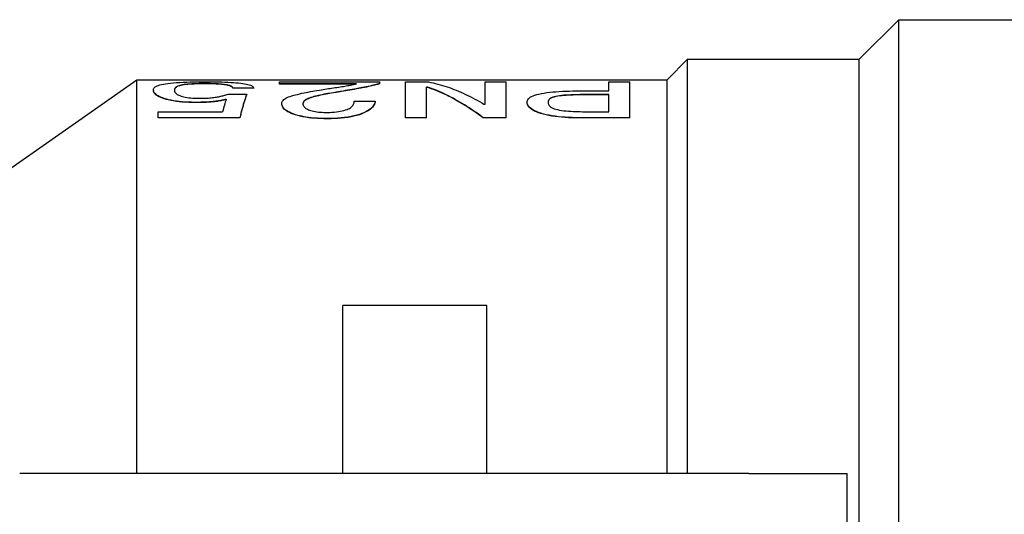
# Model space of a CAD drawing. Header units: millimetres. Extents: x 57 to 3742, y 34 to 384.
# Tile 9 of 11: x 305 to 346, y 363 to 384. Entities that reach past the tile are written whole.
import ezdxf

# ---------------------------------------------------------------- set-up
doc = ezdxf.new("R2010")
doc.units = ezdxf.units.MM
doc.layers.add('DETAIL', color=2, linetype='Continuous')

msp = doc.modelspace()

# ---------------------------------------------------------------- linework, layer by layer
at = {"layer": 'DETAIL'}
for p, q in [((339.826, 382.334), (341.476, 383.984)), ((341.476, 324.184), (341.476, 383.984)), ((341.476, 383.984), (347.226, 383.984)), ((331.826, 381.484), (332.676, 382.334)), ((332.676, 365.084), (332.676, 382.334)), ((332.676, 382.334), (339.826, 382.334)), ((339.826, 325.834), (339.826, 382.334)), ((303.826, 377.334), (309.753, 381.484)), ((309.753, 365.084), (309.753, 381.484)), ((309.753, 381.484), (331.826, 381.484)), ((312.554, 381.322), (312.554, 381.312)), ((315.691, 381.311), (315.691, 381.39)), ((315.691, 381.39), (319.871, 381.39)), ((318.899, 381.311), (315.691, 381.311)), ((315.691, 381.301), (315.691, 381.311)), ((318.851, 381.301), (315.691, 381.301)), ((319.871, 381.325), (319.871, 381.39)), ((319.871, 381.315), (319.871, 381.325)), ((320.941, 379.902), (320.941, 381.39)), ((320.941, 381.39), (321.899, 381.39)), ((324.246, 381.39), (325.121, 381.39)), ((324.246, 380.459), (324.246, 381.39)), ((325.121, 379.902), (325.121, 381.39)), ((329.399, 381.39), (330.274, 381.39)), ((329.399, 381.019), (329.399, 381.39)), ((330.274, 379.902), (330.274, 381.39)), ((331.826, 365.084), (331.826, 381.484)), ((310.441, 381.051), (310.441, 381.041)), ((313.552, 380.885), (314.33, 380.885)), ((314.621, 381.137), (313.746, 381.137)), ((313.746, 381.137), (313.746, 381.127)), ((314.621, 381.127), (313.746, 381.127)), ((314.33, 380.885), (314.33, 380.875)), ((314.621, 381.137), (314.621, 381.127)), ((317.933, 380.933), (317.933, 380.943)), ((321.816, 379.902), (321.816, 381.176)), ((321.858, 381.176), (321.816, 381.176)), ((321.858, 381.166), (321.816, 381.166)), ((321.858, 381.166), (321.858, 381.176)), ((322.556, 380.892), (322.555, 380.892)), ((328.196, 381.019), (329.399, 381.019)), ((328.413, 380.854), (328.413, 380.864)), ((329.399, 380.864), (328.413, 380.864)), ((329.399, 380.854), (328.413, 380.854)), ((329.399, 380.153), (329.399, 380.864)), ((312.179, 380.541), (312.179, 380.531)), ((315.788, 380.482), (315.788, 380.492)), ((318.802, 380.591), (319.677, 380.591)), ((319.677, 380.581), (319.677, 380.591)), ((324.204, 380.459), (324.246, 380.459)), ((325.996, 380.541), (325.996, 380.531)), ((310.635, 380.153), (313.321, 380.153)), ((310.635, 379.902), (310.635, 380.153)), ((328.413, 380.153), (329.399, 380.153)), ((314.038, 379.902), (310.635, 379.902)), ((310.635, 379.902), (310.635, 379.892)), ((314.038, 379.892), (310.635, 379.892)), ((314.038, 379.902), (314.038, 379.892)), ((317.672, 379.86), (317.672, 379.869)), ((321.816, 379.902), (320.941, 379.902)), ((320.941, 379.892), (320.941, 379.902)), ((321.816, 379.892), (320.941, 379.892)), ((321.816, 379.892), (321.816, 379.902)), ((325.121, 379.902), (324.163, 379.902)), ((324.163, 379.892), (324.163, 379.902)), ((325.121, 379.892), (324.163, 379.892)), ((325.121, 379.892), (325.121, 379.902)), ((330.274, 379.902), (328.155, 379.902)), ((328.155, 379.902), (328.155, 379.892)), ((330.274, 379.892), (328.155, 379.892)), ((330.274, 379.902), (330.274, 379.892)), ((318.326, 365.084), (318.326, 372.084)), ((324.326, 372.084), (318.326, 372.084)), ((324.326, 365.084), (324.326, 372.084)), ((309.374, 365.084), (304.874, 365.084)), ((335.226, 365.084), (309.374, 365.084)), ((335.226, 365.084), (339.326, 365.084)), ((339.326, 354.582), (339.326, 365.084))]:
    msp.add_line(p, q, dxfattribs=at)
at = {"layer": 'DETAIL', "flags": 128}
for points in [[(310.441, 381.051), (310.445, 381.082), (310.451, 381.107), (310.464, 381.133), (310.485, 381.158), (310.513, 381.183), (310.548, 381.206), (310.593, 381.228), (310.645, 381.249), (310.705, 381.268), (310.778, 381.287), (310.858, 381.303), (310.945, 381.318), (311.046, 381.332), (311.156, 381.345), (311.274, 381.356), (311.402, 381.366), (311.532, 381.374), (311.677, 381.381), (311.827, 381.387), (311.974, 381.391), (312.133, 381.394), (312.295, 381.397), (312.434, 381.398), (312.613, 381.398)], [(312.554, 381.322), (312.437, 381.322), (312.344, 381.32), (312.24, 381.318), (312.137, 381.314), (312.044, 381.31), (311.951, 381.303), (311.866, 381.296), (311.789, 381.288), (311.717, 381.279), (311.651, 381.268), (311.592, 381.257), (311.54, 381.244), (311.497, 381.231), (311.459, 381.217), (311.426, 381.202), (311.401, 381.189), (311.379, 381.173), (311.36, 381.156), (311.346, 381.139), (311.334, 381.122), (311.325, 381.104), (311.319, 381.087), (311.317, 381.07), (311.316, 381.049)], [(312.554, 381.312), (312.445, 381.312), (312.347, 381.311), (312.244, 381.308), (312.141, 381.305), (312.046, 381.3), (311.957, 381.294), (311.872, 381.287), (311.792, 381.279), (311.719, 381.269), (311.653, 381.259), (311.595, 381.247), (311.546, 381.236), (311.503, 381.223), (311.465, 381.21), (311.432, 381.196), (311.404, 381.181), (311.382, 381.165), (311.364, 381.149), (311.349, 381.133), (311.336, 381.116), (311.327, 381.099), (311.32, 381.08), (311.317, 381.064), (311.316, 381.046)], [(313.746, 381.137), (313.744, 381.152), (313.74, 381.164), (313.732, 381.177), (313.719, 381.19), (313.702, 381.202), (313.683, 381.214), (313.657, 381.226), (313.626, 381.237), (313.591, 381.248), (313.551, 381.258), (313.507, 381.267), (313.459, 381.275), (313.404, 381.283), (313.343, 381.291), (313.276, 381.297), (313.207, 381.303), (313.137, 381.308), (313.055, 381.312), (312.973, 381.316), (312.894, 381.318), (312.809, 381.32), (312.725, 381.321), (312.649, 381.322), (312.554, 381.322)], [(313.746, 381.127), (313.744, 381.142), (313.74, 381.155), (313.732, 381.167), (313.719, 381.18), (313.703, 381.192), (313.683, 381.204), (313.657, 381.216), (313.627, 381.227), (313.592, 381.238), (313.553, 381.247), (313.509, 381.257), (313.459, 381.265), (313.403, 381.273), (313.344, 381.281), (313.28, 381.287), (313.211, 381.293), (313.136, 381.298), (313.055, 381.302), (312.972, 381.306), (312.891, 381.308), (312.809, 381.31), (312.718, 381.311), (312.649, 381.312), (312.554, 381.312)], [(312.613, 381.398), (312.765, 381.398), (312.883, 381.397), (313.021, 381.395), (313.159, 381.393), (313.283, 381.389), (313.414, 381.385), (313.539, 381.38), (313.658, 381.374), (313.771, 381.367), (313.876, 381.359), (313.977, 381.349), (314.074, 381.339), (314.161, 381.328), (314.24, 381.315), (314.311, 381.302), (314.375, 381.288), (314.432, 381.272), (314.48, 381.255), (314.519, 381.238), (314.552, 381.219), (314.579, 381.199), (314.599, 381.179), (314.611, 381.161), (314.621, 381.137)], [(317.356, 381.052), (317.443, 381.066), (317.514, 381.077), (317.578, 381.087), (317.662, 381.1), (317.737, 381.112), (317.803, 381.122), (317.862, 381.131), (317.933, 381.142), (318.004, 381.153), (318.082, 381.165), (318.155, 381.176), (318.212, 381.185), (318.285, 381.196), (318.351, 381.207), (318.41, 381.217), (318.471, 381.227), (318.531, 381.238), (318.589, 381.249), (318.644, 381.259), (318.698, 381.27), (318.751, 381.281), (318.791, 381.289), (318.84, 381.299), (318.899, 381.311)], [(319.871, 381.325), (319.816, 381.31), (319.769, 381.297), (319.716, 381.282), (319.661, 381.268), (319.598, 381.253), (319.528, 381.237), (319.459, 381.221), (319.387, 381.205), (319.313, 381.189), (319.231, 381.173), (319.15, 381.156), (319.07, 381.141), (318.99, 381.126), (318.885, 381.107), (318.808, 381.093), (318.72, 381.078), (318.617, 381.06), (318.52, 381.043), (318.442, 381.029), (318.344, 381.013), (318.222, 380.992), (318.129, 380.976), (318.049, 380.962), (317.933, 380.943)], [(319.871, 381.315), (319.817, 381.3), (319.769, 381.287), (319.716, 381.272), (319.66, 381.258), (319.596, 381.243), (319.528, 381.227), (319.46, 381.211), (319.39, 381.196), (319.313, 381.18), (319.231, 381.163), (319.147, 381.146), (319.07, 381.131), (318.993, 381.117), (318.888, 381.098), (318.803, 381.083), (318.717, 381.067), (318.62, 381.05), (318.52, 381.033), (318.448, 381.021), (318.342, 381.003), (318.222, 380.982), (318.13, 380.966), (318.044, 380.952), (317.933, 380.933)], [(321.899, 381.39), (321.995, 381.37), (322.091, 381.349), (322.187, 381.326), (322.283, 381.301), (322.379, 381.275), (322.475, 381.247), (322.571, 381.217), (322.667, 381.186), (322.763, 381.153), (322.859, 381.118), (322.955, 381.082), (323.051, 381.044), (323.147, 381.004), (323.243, 380.963), (323.34, 380.92), (323.436, 380.875), (323.532, 380.829), (323.628, 380.781), (323.724, 380.731), (323.82, 380.68), (323.916, 380.627), (324.012, 380.573), (324.108, 380.516), (324.204, 380.459)], [(312.179, 380.541), (312.028, 380.543), (311.911, 380.546), (311.775, 380.553), (311.643, 380.563), (311.517, 380.576), (311.397, 380.591), (311.284, 380.609), (311.175, 380.629), (311.073, 380.652), (310.98, 380.676), (310.894, 380.701), (310.815, 380.728), (310.745, 380.755), (310.686, 380.782), (310.633, 380.81), (310.588, 380.838), (310.55, 380.866), (310.518, 380.894), (310.494, 380.921), (310.474, 380.948), (310.458, 380.975), (310.448, 381.001), (310.444, 381.023), (310.441, 381.051)], [(312.179, 380.531), (312.036, 380.533), (311.91, 380.536), (311.775, 380.543), (311.643, 380.553), (311.517, 380.566), (311.397, 380.581), (311.284, 380.599), (311.176, 380.619), (311.076, 380.642), (310.982, 380.666), (310.895, 380.691), (310.815, 380.718), (310.744, 380.745), (310.683, 380.774), (310.631, 380.802), (310.586, 380.83), (310.549, 380.858), (310.518, 380.884), (310.493, 380.911), (310.473, 380.939), (310.458, 380.965), (310.448, 380.991), (310.444, 381.014), (310.441, 381.041)], [(311.316, 381.049), (311.318, 381.03), (311.32, 381.013), (311.323, 381), (311.33, 380.983), (311.339, 380.965), (311.351, 380.947), (311.368, 380.928), (311.386, 380.91), (311.406, 380.894), (311.435, 380.873), (311.465, 380.855), (311.497, 380.839), (311.542, 380.821), (311.592, 380.803), (311.646, 380.787), (311.705, 380.772), (311.769, 380.758), (311.836, 380.746), (311.914, 380.735), (311.995, 380.726), (312.08, 380.719), (312.167, 380.714), (312.247, 380.712), (312.347, 380.711)], [(312.347, 380.711), (312.424, 380.711), (312.487, 380.712), (312.536, 380.713), (312.598, 380.715), (312.66, 380.718), (312.722, 380.722), (312.784, 380.726), (312.844, 380.731), (312.902, 380.737), (312.958, 380.744), (313.012, 380.751), (313.063, 380.759), (313.11, 380.767), (313.157, 380.776), (313.202, 380.785), (313.248, 380.795), (313.292, 380.806), (313.336, 380.818), (313.374, 380.828), (313.411, 380.839), (313.449, 380.851), (313.476, 380.86), (313.51, 380.871), (313.552, 380.885)], [(314.33, 380.885), (314.317, 380.853), (314.305, 380.82), (314.293, 380.787), (314.281, 380.752), (314.269, 380.717), (314.257, 380.682), (314.244, 380.645), (314.232, 380.608), (314.22, 380.569), (314.208, 380.53), (314.196, 380.491), (314.184, 380.45), (314.172, 380.409), (314.159, 380.366), (314.147, 380.323), (314.135, 380.28), (314.123, 380.235), (314.111, 380.19), (314.099, 380.144), (314.086, 380.097), (314.074, 380.049), (314.062, 380.001), (314.05, 379.952), (314.038, 379.902)], [(314.33, 380.875), (314.317, 380.843), (314.305, 380.81), (314.293, 380.777), (314.281, 380.743), (314.269, 380.708), (314.257, 380.672), (314.244, 380.635), (314.232, 380.598), (314.22, 380.56), (314.208, 380.521), (314.196, 380.481), (314.184, 380.44), (314.172, 380.399), (314.159, 380.357), (314.147, 380.314), (314.135, 380.27), (314.123, 380.226), (314.111, 380.18), (314.099, 380.134), (314.086, 380.087), (314.074, 380.04), (314.062, 379.991), (314.05, 379.942), (314.038, 379.892)], [(315.788, 380.492), (315.793, 380.529), (315.801, 380.559), (315.817, 380.591), (315.841, 380.624), (315.872, 380.654), (315.909, 380.683), (315.956, 380.712), (316.009, 380.739), (316.068, 380.765), (316.129, 380.787), (316.202, 380.811), (316.287, 380.835), (316.358, 380.854), (316.44, 380.874), (316.536, 380.897), (316.625, 380.917), (316.712, 380.936), (316.797, 380.953), (316.886, 380.971), (316.977, 380.988), (317.072, 381.005), (317.145, 381.017), (317.239, 381.033), (317.356, 381.052)], [(317.933, 380.943), (317.837, 380.928), (317.759, 380.915), (317.697, 380.904), (317.625, 380.891), (317.55, 380.877), (317.47, 380.861), (317.392, 380.845), (317.319, 380.829), (317.252, 380.814), (317.184, 380.797), (317.117, 380.779), (317.058, 380.762), (316.995, 380.742), (316.938, 380.722), (316.886, 380.701), (316.84, 380.68), (316.799, 380.658), (316.763, 380.636), (316.732, 380.611), (316.706, 380.586), (316.687, 380.561), (316.675, 380.536), (316.668, 380.511), (316.663, 380.481)], [(317.933, 380.933), (317.841, 380.918), (317.767, 380.906), (317.698, 380.894), (317.627, 380.882), (317.552, 380.868), (317.473, 380.852), (317.393, 380.836), (317.317, 380.819), (317.246, 380.803), (317.182, 380.787), (317.123, 380.771), (317.062, 380.754), (317, 380.734), (316.943, 380.715), (316.892, 380.694), (316.846, 380.673), (316.804, 380.651), (316.767, 380.628), (316.734, 380.603), (316.708, 380.578), (316.689, 380.554), (316.675, 380.526), (316.669, 380.504), (316.664, 380.476)], [(324.163, 379.902), (324.067, 379.974), (323.971, 380.044), (323.875, 380.113), (323.779, 380.18), (323.683, 380.246), (323.587, 380.31), (323.491, 380.372), (323.395, 380.433), (323.298, 380.492), (323.202, 380.549), (323.106, 380.605), (323.01, 380.659), (322.914, 380.711), (322.818, 380.762), (322.722, 380.811), (322.626, 380.858), (322.53, 380.904), (322.434, 380.948), (322.338, 380.99), (322.242, 381.031), (322.146, 381.07), (322.05, 381.107), (321.954, 381.142), (321.858, 381.176)], [(324.163, 379.892), (324.067, 379.964), (323.971, 380.035), (323.875, 380.104), (323.779, 380.171), (323.683, 380.236), (323.587, 380.3), (323.491, 380.363), (323.395, 380.423), (323.298, 380.482), (323.202, 380.54), (323.106, 380.595), (323.01, 380.649), (322.914, 380.702), (322.818, 380.752), (322.722, 380.801), (322.626, 380.849), (322.53, 380.894), (322.434, 380.938), (322.338, 380.98), (322.242, 381.021), (322.146, 381.06), (322.05, 381.097), (321.954, 381.133), (321.858, 381.166)], [(325.996, 380.541), (326.001, 380.583), (326.009, 380.615), (326.027, 380.651), (326.054, 380.687), (326.089, 380.72), (326.131, 380.751), (326.185, 380.782), (326.249, 380.812), (326.32, 380.839), (326.4, 380.864), (326.492, 380.888), (326.596, 380.91), (326.703, 380.929), (326.819, 380.947), (326.941, 380.962), (327.065, 380.975), (327.198, 380.986), (327.338, 380.996), (327.477, 381.004), (327.612, 381.009), (327.762, 381.014), (327.908, 381.017), (328.035, 381.018), (328.196, 381.019)], [(328.413, 380.864), (328.302, 380.864), (328.214, 380.863), (328.114, 380.861), (328.011, 380.859), (327.912, 380.856), (327.818, 380.852), (327.718, 380.847), (327.626, 380.842), (327.533, 380.834), (327.436, 380.825), (327.352, 380.815), (327.269, 380.803), (327.191, 380.788), (327.125, 380.772), (327.066, 380.754), (327.019, 380.734), (326.978, 380.713), (326.945, 380.689), (326.921, 380.667), (326.902, 380.643), (326.887, 380.617), (326.878, 380.593), (326.874, 380.57), (326.871, 380.541)], [(328.413, 380.854), (328.301, 380.854), (328.211, 380.853), (328.116, 380.852), (328.017, 380.85), (327.923, 380.847), (327.822, 380.843), (327.718, 380.838), (327.622, 380.832), (327.532, 380.824), (327.446, 380.816), (327.36, 380.807), (327.275, 380.794), (327.194, 380.779), (327.125, 380.763), (327.067, 380.744), (327.018, 380.725), (326.979, 380.704), (326.948, 380.682), (326.923, 380.659), (326.903, 380.635), (326.889, 380.611), (326.878, 380.584), (326.874, 380.563), (326.872, 380.536)], [(313.471, 380.667), (313.419, 380.655), (313.375, 380.645), (313.341, 380.637), (313.296, 380.628), (313.248, 380.619), (313.199, 380.61), (313.146, 380.601), (313.094, 380.593), (313.041, 380.585), (312.989, 380.578), (312.936, 380.572), (312.884, 380.567), (312.832, 380.562), (312.777, 380.558), (312.72, 380.554), (312.661, 380.551), (312.6, 380.548), (312.536, 380.546), (312.479, 380.544), (312.419, 380.543), (312.357, 380.542), (312.311, 380.542), (312.252, 380.541), (312.179, 380.541)], [(313.468, 380.657), (313.419, 380.645), (313.379, 380.636), (313.338, 380.627), (313.294, 380.618), (313.247, 380.609), (313.197, 380.6), (313.144, 380.591), (313.091, 380.583), (313.038, 380.575), (312.986, 380.568), (312.934, 380.562), (312.882, 380.557), (312.829, 380.552), (312.772, 380.548), (312.712, 380.544), (312.652, 380.541), (312.592, 380.538), (312.535, 380.536), (312.478, 380.535), (312.416, 380.533), (312.357, 380.533), (312.311, 380.532), (312.251, 380.532), (312.179, 380.531)], [(317.672, 379.869), (317.525, 379.871), (317.409, 379.873), (317.278, 379.879), (317.142, 379.888), (317.015, 379.899), (316.897, 379.912), (316.778, 379.929), (316.657, 379.951), (316.549, 379.973), (316.448, 379.999), (316.351, 380.027), (316.259, 380.06), (316.176, 380.093), (316.102, 380.127), (316.04, 380.161), (315.982, 380.198), (315.931, 380.236), (315.891, 380.272), (315.858, 380.309), (315.831, 380.346), (315.811, 380.384), (315.798, 380.42), (315.792, 380.452), (315.788, 380.492)], [(317.672, 379.86), (317.535, 379.861), (317.41, 379.864), (317.278, 379.87), (317.143, 379.878), (317.017, 379.889), (316.897, 379.903), (316.78, 379.92), (316.666, 379.94), (316.554, 379.963), (316.448, 379.989), (316.35, 380.019), (316.259, 380.05), (316.176, 380.083), (316.101, 380.118), (316.036, 380.153), (315.98, 380.189), (315.931, 380.226), (315.891, 380.263), (315.857, 380.3), (315.831, 380.337), (315.811, 380.374), (315.798, 380.411), (315.792, 380.443), (315.788, 380.482)], [(316.663, 380.481), (316.666, 380.456), (316.67, 380.435), (316.675, 380.419), (316.684, 380.398), (316.697, 380.377), (316.714, 380.356), (316.735, 380.334), (316.761, 380.313), (316.789, 380.292), (316.822, 380.272), (316.858, 380.253), (316.897, 380.234), (316.946, 380.215), (316.997, 380.197), (317.048, 380.183), (317.107, 380.17), (317.177, 380.157), (317.243, 380.147), (317.312, 380.139), (317.385, 380.133), (317.461, 380.128), (317.535, 380.125), (317.604, 380.123), (317.688, 380.122)], [(319.677, 380.591), (319.667, 380.549), (319.657, 380.514), (319.642, 380.475), (319.62, 380.433), (319.593, 380.393), (319.561, 380.353), (319.52, 380.31), (319.473, 380.269), (319.422, 380.23), (319.359, 380.189), (319.287, 380.149), (319.207, 380.111), (319.115, 380.072), (319.015, 380.037), (318.907, 380.004), (318.792, 379.975), (318.668, 379.949), (318.537, 379.927), (318.4, 379.908), (318.262, 379.893), (318.114, 379.882), (317.964, 379.874), (317.836, 379.871), (317.672, 379.869)], [(319.677, 380.581), (319.668, 380.54), (319.658, 380.505), (319.642, 380.465), (319.621, 380.425), (319.595, 380.386), (319.561, 380.344), (319.52, 380.301), (319.473, 380.259), (319.42, 380.219), (319.359, 380.18), (319.289, 380.141), (319.207, 380.101), (319.115, 380.063), (319.015, 380.027), (318.907, 379.995), (318.791, 379.965), (318.668, 379.94), (318.537, 379.917), (318.402, 379.899), (318.263, 379.884), (318.114, 379.873), (317.955, 379.865), (317.836, 379.861), (317.672, 379.86)], [(317.688, 380.122), (317.791, 380.124), (317.874, 380.128), (317.966, 380.135), (318.057, 380.144), (318.142, 380.156), (318.221, 380.17), (318.296, 380.186), (318.368, 380.204), (318.438, 380.224), (318.502, 380.245), (318.554, 380.267), (318.602, 380.291), (318.642, 380.316), (318.676, 380.341), (318.705, 380.366), (318.728, 380.391), (318.747, 380.417), (318.764, 380.443), (318.776, 380.468), (318.786, 380.493), (318.794, 380.518), (318.798, 380.538), (318.8, 380.562), (318.802, 380.591)], [(328.155, 379.902), (327.995, 379.903), (327.87, 379.906), (327.726, 379.911), (327.58, 379.919), (327.445, 379.93), (327.306, 379.943), (327.167, 379.96), (327.037, 379.98), (326.915, 380.002), (326.795, 380.027), (326.682, 380.056), (326.577, 380.087), (326.48, 380.119), (326.387, 380.155), (326.308, 380.191), (326.239, 380.228), (326.177, 380.268), (326.126, 380.307), (326.084, 380.346), (326.05, 380.386), (326.025, 380.425), (326.009, 380.464), (326.001, 380.499), (325.996, 380.541)], [(328.155, 379.892), (328.005, 379.894), (327.87, 379.896), (327.726, 379.902), (327.581, 379.91), (327.445, 379.92), (327.306, 379.934), (327.166, 379.951), (327.033, 379.971), (326.908, 379.994), (326.79, 380.019), (326.68, 380.047), (326.577, 380.077), (326.48, 380.11), (326.391, 380.144), (326.309, 380.181), (326.239, 380.219), (326.178, 380.258), (326.126, 380.297), (326.083, 380.337), (326.05, 380.377), (326.025, 380.416), (326.009, 380.455), (326.001, 380.489), (325.996, 380.531)], [(326.871, 380.541), (326.874, 380.512), (326.878, 380.488), (326.887, 380.461), (326.901, 380.434), (326.921, 380.407), (326.945, 380.38), (326.977, 380.353), (327.017, 380.327), (327.067, 380.301), (327.124, 380.278), (327.19, 380.257), (327.269, 380.238), (327.352, 380.221), (327.437, 380.208), (327.532, 380.195), (327.624, 380.185), (327.719, 380.176), (327.818, 380.169), (327.916, 380.164), (328.014, 380.16), (328.114, 380.156), (328.213, 380.154), (328.302, 380.153), (328.413, 380.153)]]:
    msp.add_lwpolyline(points, dxfattribs=at)
at = {"layer": 'DETAIL'}
msp.add_ellipse((313.396, 353.912), major_axis=(0.616, 27.582), ratio=0.0774, start_param=0.247147, end_param=0.314843, dxfattribs=at)

doc.saveas('drawing.dxf')
